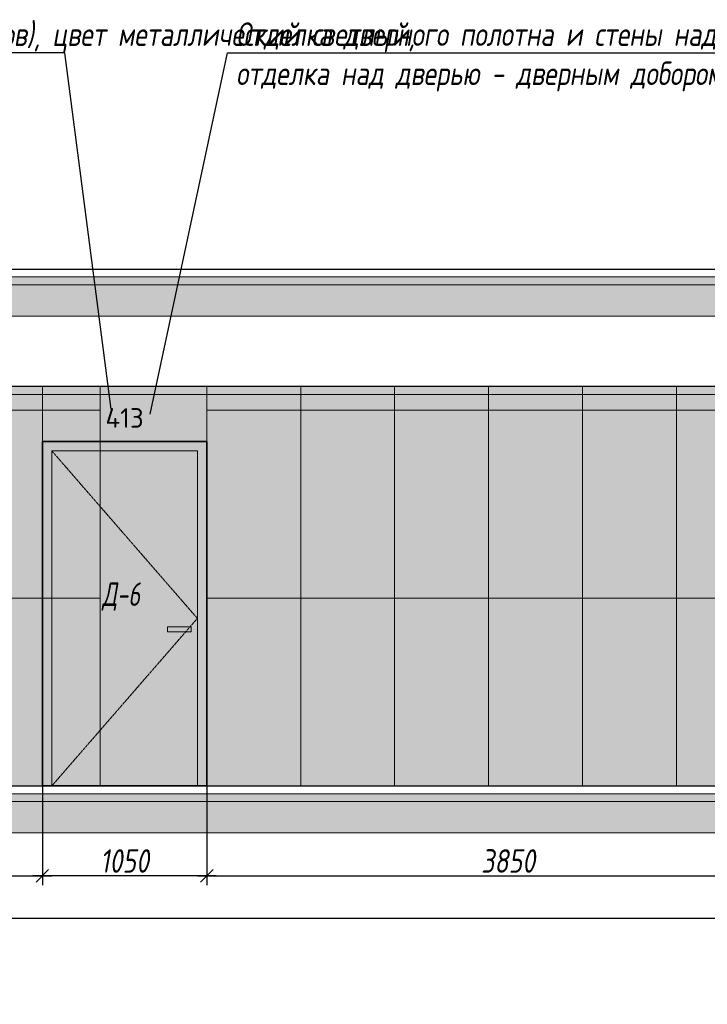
# Model space of a CAD drawing. Header units: millimetres. Extents: x -521669 to 178656, y -69521 to 500758.
# Tile 35 of 256: x -415071 to -410678, y 474866 to 481153. Entities that reach past the tile are written whole.
import ezdxf
from ezdxf import colors
from ezdxf.entities.mleader import LeaderData, LeaderLine
from ezdxf.math import Vec2, Vec3

# ---------------------------------------------------------------- set-up
doc = ezdxf.new("R2010")
doc.units = ezdxf.units.MM
doc.linetypes.add('( Hidden )', pattern=[0.375, 0.25, -0.125])
doc.linetypes.add('DASHDOT', pattern=[25.4, 12.7, -6.35, 0, -6.35])
doc.layers.get('Defpoints').update_dxf_attribs({"color": 31})
for name, color, linetype, lineweight in [('A-DETL-GENF', 7, 'Continuous', 5), ('dim_razv', 93, 'DASHDOT', 9), ('meb', 26, 'Continuous', 15), ('Двери', 7, 'Continuous', 5), ('Отделка стен', 253, 'Continuous', 0)]:
    doc.layers.add(name, color=color, linetype=linetype, lineweight=lineweight)
doc.styles.add('fl_iso paper', font='isocpeur.ttf', dxfattribs={"width": 0.8, "oblique": 10})
doc.styles.add('GODT type AU', font='isocpeur.ttf')
doc.styles.add('In tre', font='isocpeur.ttf', dxfattribs={"width": 0.8, "oblique": 10})
doc.dimstyles.new('In tre 1_50', dxfattribs={"dimtxt": 150, "dimasz": 80, "dimexe": 60, "dimexo": 10, "dimgap": 20, "dimtad": 1, "dimdec": 0, "dimrnd": 5, "dimzin": 0, "dimdsep": 46, "dimtxsty": 'fl_iso paper', "dimblk": 'OBLIQUE', "dimcen": 0, "dimdle": 60, "dimadec": 0, "dimazin": 0, "dimtfac": 1, "dimtdec": 0, "dimtofl": 0, "dimtmove": 1, "dimatfit": 1, "dimfxl": 40, "dimtolj": 1, "dimtzin": 0, "dimarcsym": 1})
pattern_1 = [(45, (47260.284, 4e-10), (-44.90128, 44.90128), []), (45, (47305.185, 4e-10), (-44.90128, 44.90128), [79.375, -15.875, 0, -15.875])]
pattern_2 = [(45, (47260.28, 4e-10), (-89.80256, 89.80256), []), (45, (47350.09, 4e-10), (-89.80256, 89.80256), [158.75, -31.75, 0, -31.75])]

# ---------------------------------------------------------------- blocks, each defined once
blk = doc.blocks.new('*U12434')
at = {"layer": 'A-DETL-GENF'}
h = blk.add_hatch(dxfattribs=at)
h.set_pattern_fill('ANSI35', color=256, scale=10, style=0)
h.set_pattern_definition(pattern_1)
h.paths.add_polyline_path([(0, -100), (47680.7, -100), (47680.7, -50), (0, -50)])
h = blk.add_hatch(dxfattribs=at)
h.set_pattern_fill('ANSI35', color=256, scale=20, style=0)
h.set_pattern_definition(pattern_2)
h.paths.add_polyline_path([(0, -300), (47680.7, -300), (47680.7, -100), (0, -100)])
at = {"lineweight": 13}
blk.add_lwpolyline([(0, -50), (47680.7, -50), (47680.7, 0), (0, 0)], close=True, dxfattribs=at)
at = {"lineweight": 30}
blk.add_lwpolyline([(0, 0), (47680.7, 0)], dxfattribs=at)
at = {"layer": 'A-DETL-GENF'}
for points in [[(0, -100), (47680.7, -100), (47680.7, -50), (0, -50)], [(0, -300), (47680.7, -300), (47680.7, -100), (0, -100)]]:
    blk.add_lwpolyline(points, close=True, dxfattribs=at)
blk = doc.blocks.new('*U12435')
at = {"layer": 'A-DETL-GENF'}
h = blk.add_hatch(dxfattribs=at)
h.set_pattern_fill('ANSI35', color=256, scale=10, style=0)
h.set_pattern_definition(pattern_1)
h.paths.add_polyline_path([(0, -100), (47680.7, -100), (47680.7, -50), (0, -50)])
h = blk.add_hatch(dxfattribs=at)
h.set_pattern_fill('ANSI35', color=256, scale=20, style=0)
h.set_pattern_definition(pattern_2)
h.paths.add_polyline_path([(0, -300), (47680.7, -300), (47680.7, -100), (0, -100)])
at = {"lineweight": 13}
blk.add_lwpolyline([(0, -50), (47680.7, -50), (47680.7, 0), (0, 0)], close=True, dxfattribs=at)
at = {"lineweight": 30}
blk.add_lwpolyline([(0, 0), (47680.7, 0)], dxfattribs=at)
at = {"layer": 'A-DETL-GENF'}
for points in [[(0, -100), (47680.7, -100), (47680.7, -50), (0, -50)], [(0, -300), (47680.7, -300), (47680.7, -100), (0, -100)]]:
    blk.add_lwpolyline(points, close=True, dxfattribs=at)
blk = doc.blocks.new('_Oblique')
at = {"color": 0, "linetype": 'ByBlock', "lineweight": -2}
blk.add_line((-0.5, -0.5), (0.5, 0.5), dxfattribs=at)
blk = doc.blocks.new('*D12265')
at = {"layer": 'Defpoints', "color": 0, "linetype": 'ByBlock', "transparency": 16777216}
for p in [(-418173.8, 476408.8), (-414925.8, 476294.2), (-414925.8, 475686.2)]:
    blk.add_point(p, dxfattribs=at)
at = {"layer": 'dim_razv', "color": 0, "linetype": 'ByBlock', "lineweight": -2, "transparency": 16777216}
for p, q in [((-418173.8, 476398.8), (-418173.8, 475626.2)), ((-414925.8, 476284.2), (-414925.8, 475626.2)), ((-418233.8, 475686.2), (-414865.8, 475686.2))]:
    blk.add_line(p, q, dxfattribs=at)
at = {"layer": 'dim_razv', "color": 0, "linetype": 'ByBlock', "lineweight": -2, "transparency": 16777216, "xscale": 80, "yscale": 80, "zscale": 80, "rotation": 180}
blk.add_blockref('_Oblique', (-418173.8, 475686.2), dxfattribs=at)
at = {"layer": 'dim_razv', "color": 0, "linetype": 'ByBlock', "lineweight": -2, "transparency": 16777216, "xscale": 80, "yscale": 80, "zscale": 80}
blk.add_blockref('_Oblique', (-414925.8, 475686.2), dxfattribs=at)
at = {"layer": 'dim_razv', "color": 0, "linetype": 'ByBlock', "transparency": 16777216, "insert": (-416549.8, 475781.2), "char_height": 150, "attachment_point": 5, "style": 'fl_iso paper'}
blk.add_mtext('\\A1;3250', dxfattribs=at)
blk = doc.blocks.new('*D12272')
at = {"layer": 'Defpoints', "color": 0, "linetype": 'ByBlock', "transparency": 16777216}
for p in [(-414925.8, 476260.4), (-413875.8, 476260.4), (-414925.8, 475686.2)]:
    blk.add_point(p, dxfattribs=at)
at = {"layer": 'dim_razv', "color": 0, "linetype": 'ByBlock', "lineweight": -2, "transparency": 16777216}
for p, q in [((-414925.8, 476250.4), (-414925.8, 475626.2)), ((-413875.8, 476250.4), (-413875.8, 475626.2)), ((-413815.8, 475686.2), (-414985.8, 475686.2))]:
    blk.add_line(p, q, dxfattribs=at)
at = {"layer": 'dim_razv', "color": 0, "linetype": 'ByBlock', "lineweight": -2, "transparency": 16777216, "xscale": 80, "yscale": 80, "zscale": 80, "rotation": 180}
blk.add_blockref('_Oblique', (-414925.8, 475686.2), dxfattribs=at)
at = {"layer": 'dim_razv', "color": 0, "linetype": 'ByBlock', "lineweight": -2, "transparency": 16777216, "xscale": 80, "yscale": 80, "zscale": 80}
blk.add_blockref('_Oblique', (-413875.8, 475686.2), dxfattribs=at)
at = {"layer": 'dim_razv', "color": 0, "linetype": 'ByBlock', "transparency": 16777216, "insert": (-414400.8, 475781.2), "char_height": 150, "attachment_point": 5, "style": 'fl_iso paper'}
blk.add_mtext('\\A1;1050', dxfattribs=at)
blk = doc.blocks.new('*D12267')
at = {"layer": 'Defpoints', "color": 0, "linetype": 'ByBlock', "transparency": 16777216}
for p in [(-430755.7, 476060.4), (-408895.8, 475839.4), (-430755.7, 475413.8)]:
    blk.add_point(p, dxfattribs=at)
at = {"layer": 'dim_razv', "color": 0, "linetype": 'ByBlock', "lineweight": -2, "transparency": 16777216}
for p, q in [((-430755.7, 476050.4), (-430755.7, 475353.8)), ((-408895.8, 475829.4), (-408895.8, 475353.8)), ((-408835.8, 475413.8), (-430815.7, 475413.8))]:
    blk.add_line(p, q, dxfattribs=at)
at = {"layer": 'dim_razv', "color": 0, "linetype": 'ByBlock', "lineweight": -2, "transparency": 16777216, "xscale": 80, "yscale": 80, "zscale": 80, "rotation": 180}
blk.add_blockref('_Oblique', (-430755.7, 475413.8), dxfattribs=at)
at = {"layer": 'dim_razv', "color": 0, "linetype": 'ByBlock', "lineweight": -2, "transparency": 16777216, "xscale": 80, "yscale": 80, "zscale": 80}
blk.add_blockref('_Oblique', (-408895.8, 475413.8), dxfattribs=at)
at = {"layer": 'dim_razv', "color": 0, "linetype": 'ByBlock', "transparency": 16777216, "insert": (-419825.7, 475508.8), "char_height": 150, "attachment_point": 5, "style": 'fl_iso paper'}
blk.add_mtext('\\A1;21860', dxfattribs=at)
blk = doc.blocks.new('*D12271')
at = {"layer": 'Defpoints', "color": 0, "linetype": 'ByBlock', "transparency": 16777216}
for p in [(-413875.8, 476417.7), (-410025.8, 476378.1), (-410025.8, 475686.2)]:
    blk.add_point(p, dxfattribs=at)
at = {"layer": 'dim_razv', "color": 0, "linetype": 'ByBlock', "lineweight": -2, "transparency": 16777216}
for p, q in [((-413875.8, 476407.7), (-413875.8, 475626.2)), ((-410025.8, 476368.1), (-410025.8, 475626.2)), ((-413935.8, 475686.2), (-409965.8, 475686.2))]:
    blk.add_line(p, q, dxfattribs=at)
at = {"layer": 'dim_razv', "color": 0, "linetype": 'ByBlock', "lineweight": -2, "transparency": 16777216, "xscale": 80, "yscale": 80, "zscale": 80, "rotation": 180}
blk.add_blockref('_Oblique', (-413875.8, 475686.2), dxfattribs=at)
at = {"layer": 'dim_razv', "color": 0, "linetype": 'ByBlock', "lineweight": -2, "transparency": 16777216, "xscale": 80, "yscale": 80, "zscale": 80}
blk.add_blockref('_Oblique', (-410025.8, 475686.2), dxfattribs=at)
at = {"layer": 'dim_razv', "color": 0, "linetype": 'ByBlock', "transparency": 16777216, "insert": (-411950.8, 475781.2), "char_height": 150, "attachment_point": 5, "style": 'fl_iso paper'}
blk.add_mtext('\\A1;3850', dxfattribs=at)
blk = doc.blocks.new('*U12432')
at = {"layer": 'dim_razv', "true_color": 0xffffff, "transparency": 33554559}
h = blk.add_hatch(color=7, dxfattribs=at)
h.dxf.hatch_style = 1
h.paths.add_polyline_path([(0, 0), (46839.8, 0), (46839.8, 50), (0, 50)])
at = {"lineweight": 20, "transparency": 33554559}
blk.add_lwpolyline([(0, 0), (46839.8, 0), (46839.8, 50), (0, 50)], close=True, dxfattribs=at)

msp = doc.modelspace()

# ---------------------------------------------------------------- hatches: boundary and pattern name
at = {"layer": 'dim_razv', "true_color": 0xeceae4, "transparency": 33554687}
h = msp.add_hatch(dxfattribs=at)
h.set_pattern_fill('AR-SAND', color=254, scale=3, angle=315)
h.set_pattern_definition([(352.5, (120932.77, 10341.21), (100.426047, 107.214405), [0, -115.824, 0, -129.54, 0, -123.825]), (322.5, (120932.77, 10341.21), (247.419855, 56.70328), [0, -62.484, 0, -104.394, 0, -40.005]), (282.5, (120866.5, 10407.49), (168.099694, -167.489948), [0, -38.1, 0, -137.16, 0, -179.07]), (272.5, (120866.5, 10407.49), (209.265234, -114.68433), [0, -19.05, 0, -89.916, 0, -102.87])])
h.paths.add_polyline_path([(-435515.6, 478810.4), (-454175.6, 478810.4), (-454175.6, 476260.4), (-407335.8, 476260.4), (-407335.8, 478810.4), (-434252.7, 478810.4)])
h.paths.add_polyline_path([(-451545.6, 478460.4), (-452045.6, 478460.4), (-452045.6, 476410.4), (-451545.6, 476410.4)], flags=16)
h.paths.add_polyline_path([(-448145.6, 478460.4), (-450145.6, 478460.4), (-450145.6, 476410.4), (-448145.6, 476410.4)], flags=16)
h.paths.add_polyline_path([(-447375.6, 476260.4), (-445765.6, 476260.4), (-445765.6, 478460.4), (-447375.6, 478460.4)], flags=17)
h.paths.add_polyline_path([(-445220.7, 478760.4), (-443520.7, 478760.4), (-443520.7, 476260.4), (-445220.7, 476260.4)], flags=16)
h.paths.add_polyline_path([(-442975.6, 476260.4), (-442975.6, 478440.4), (-441015.6, 478440.4), (-441015.6, 476260.4)], flags=17)
h.paths.add_polyline_path([(-439045.6, 478460.4), (-440545.6, 478460.4), (-440545.6, 476410.4), (-439045.6, 476410.4)], flags=16)
h.paths.add_polyline_path([(-438445.6, 478460.4), (-438845.6, 478460.4), (-438845.6, 476410.4), (-438445.6, 476410.4)], flags=16)
h.paths.add_polyline_path([(-436995.6, 478460.4), (-437945.6, 478460.4), (-437945.6, 476410.4), (-436995.6, 476410.4)], flags=16)
h.paths.add_polyline_path([(-434995.6, 478460.4), (-435395.6, 478460.4), (-435395.6, 476410.4), (-434995.6, 476410.4)], flags=16)
h.paths.add_polyline_path([(-432315.6, 478460.4), (-433765.6, 478460.4), (-433765.6, 476260.4), (-432315.6, 476260.4)], flags=16)
h.paths.add_polyline_path([(-419448.7, 477664.1), (-418698.7, 477664.1), (-418698.7, 476314.1), (-419448.7, 476314.1)], flags=16)
h.paths.add_polyline_path([(-450845.6, 478460.4), (-451445.6, 478460.4), (-451445.6, 476410.4), (-450845.6, 476410.4)], flags=16)
at = {"layer": 'dim_razv', "true_color": 0xcccccc}
h = msp.add_hatch(dxfattribs=at)
h.set_pattern_fill('AR-SAND', color=254, scale=3, angle=315)
h.set_pattern_definition([(352.5, (-535552.88, 465121.75), (100.42605, 107.2144), [0, -115.824, 0, -129.54, 0, -123.825]), (322.5, (-535552.88, 465121.75), (247.41986, 56.70328), [0, -62.484, 0, -104.394, 0, -40.005]), (282.5, (-535619.15, 465188.02), (168.0997, -167.48995), [0, -38.1, 0, -137.16, 0, -179.07]), (272.5, (-535619.15, 465188.02), (209.26523, -114.68433), [0, -19.05, 0, -89.916, 0, -102.87])])
h.paths.add_polyline_path([(-414125.8, 477275.4), (-413975.8, 477275.4), (-413975.8, 477245.4), (-414125.8, 477245.4)])
at = {"layer": 'meb', "lineweight": 9, "true_color": 0x000000, "transparency": 33554687}
h = msp.add_hatch(dxfattribs=at)
h.set_pattern_fill('WOOD6', color=18, scale=500, angle=70, pattern_type=2)
h.set_pattern_definition([(65.6014, (-568453.917, 481431.128), (171.008879, 469.846507), [32.596, -6486.6055]), (74.3987, (-568416.33, 481417.447), (1582.275289, 5809.165425), [32.596, -6486.6065]), (66.9874, (-568628.192, 481478.596), (171.0084906, 469.846981), [47.5655, -9465.5815]), (73.0127, (-568656.383, 481488.856), (2608.34782, 8628.2388574), [47.5655, -9465.5825]), (65.4262, (-568508.813, 481419.183), (2692.964117, 5936.9969055), [62.6995, -12477.2345]), (74.5739, (-568381.955, 481373.01), (1582.2764426, 5809.1649888), [62.6995, -12477.2365]), (68.1525, (-568596.167, 481435.014), (171.0092826, 469.8465317), [77.5405, -15430.521]), (71.8476, (-568708.925, 481476.057), (4660.4585783, 14266.3986336), [77.5405, -15430.522]), (63.4182, (-568556.653, 481433.934), (2008.926161, 4057.6106541), [65.4315, -13020.817]), (74.5739, (-568330.272, 481354.199), (1582.2764426, 5809.1649888), [62.6995, -12477.2365]), (71.8476, (-568748.862, 481490.593), (4660.4585783, 14266.3986336), [77.5405, -15430.522]), (70, (-568443.56, 481057.56), (-469.8463, 171.01), [70, -430]), (70, (-568495.24, 481076.37), (-469.8463, 171.01), [70, -430]), (70, (-568612.7, 481119.1), (-469.8463, 171.01), [70, -430]), (69.209, (-568686.473, 481145.969), (12954.03862925, 34127.60422081), [72.507, -72434.4025]), (69.5225, (-568723.9034, 481159.5926), (171.01042241, 469.84603378), [100.0035, -59902.08]), (82.609, (-568764.8186, 481174.4845), (4409.75308902, 34044.93653618), [48.674, -38890.441]), (61.4686, (-568748.962, 481168.713), (1666.9538994, 3117.900554), [50.5595, -10061.3315]), (70.4775, (-568788.1155, 481182.964), (19880.30710864, 56082.73736222), [100.0035, -59902.08]), (70.7899, (-568825.547, 481196.588), (11839.88184324, 34001.03541368), [72.507, -36430.962]), (70.7899, (-568865.484, 481211.124), (11839.88184324, 34001.03541368), [72.507, -36430.962]), (76.0724, (-568588.765, 481184.899), (3378.7563056, 13668.722228), [118.163, -23514.439]), (63.9277, (-568471.303, 481142.146), (4188.85944166, 8585.06869065), [118.163, -23514.4345]), (76.0724, (-568660.736, 481213.754), (3378.7563056, 13668.722228), [118.163, -23514.439]), (63.9277, (-568801.689, 481265.047), (4188.85944166, 8585.06869065), [118.163, -23514.4345]), (85.9453, (-568509.51, 481219.904), (43.186263, 1580.547963), [36.4005, -3603.6525]), (80.954, (-568544.553, 481182.109), (385.2068691, 2520.240605), [78.9385, -15708.7115]), (59.0461, (-568506.965, 481168.428), (6795.4575344, 11360.9666392), [78.9385, -15708.706]), (80.954, (-568688.918, 481253.277), (385.2068691, 2520.240605), [78.9385, -15708.7115]), (59.0461, (-568754.697, 481277.218), (6795.4575344, 11360.9666392), [78.9385, -15708.706]), (74.7636, (-568634.47, 481190.893), (1411.268487, 5339.318), [120.416, -5900.381]), (63.9277, (-568419.62, 481123.335), (4188.85944166, 8585.06869065), [118.163, -23514.4345]), (63.9277, (-568841.626, 481279.583), (4188.85944166, 8585.06869065), [118.163, -23514.4345]), (46.8016, (-568737.61, 481265.68), (1794.733447, 2007.214747), [38.079, -3769.802]), (63.9911, (-568758.557, 481222.754), (2179.9383233, 4527.455938), [47.7625, -9504.722]), (73.3664, (-568568.21, 481102.924), (2266.322845, 7688.5481597), [82.6425, -8432.05]), (66.6337, (-568539.742, 481092.563), (171.00869, 469.8466143), [82.6425, -8432.049]), (71.5911, (-568653.427, 481133.941), (5515.5177835, 16615.6266733), [60.023, -17946.92]), (70, (-568560.3, 481299.6), (-469.8463, 171.01), [62.5, -437.5]), (70, (-568419.37, 481248.3), (-469.8463, 171.01), [62.5, -437.5]), (51.5652, (-568477.01, 481338.44), (171.00867, 469.84671), [31.623, -1549.5145]), (63.2903, (-568496.247, 481300.21), (2008.926495, 4057.6104033), [42.793, -8515.826]), (76.3401, (-568506.94, 481256.213), (898.24016, 3929.77849), [45.277, -4482.415]), (80.6196, (-568462.502, 481290.588), (385.2061187, 2520.240567), [40.697, -8098.712]), (92.6198, (-568455.87, 481330.74), (-212.463999, 3801.952825), [32.5, -6467.497]), (70, (-568532.14, 481260.07), (-469.8463, 171.01), [95, -405]), (70, (-568466.36, 481236.1), (-469.8463, 171.01), [95, -405]), (73.3664, (-568676.507, 481331.233), (2266.322845, 7688.5481597), [85.147, -8429.5455]), (66.6337, (-568714.095, 481344.914), (171.00869, 469.8466143), [85.147, -8429.545]), (70, (-568367.7, 481229.47), (-469.8463, 171.01), [62.5, -437.5]), (51.5652, (-568509.51, 481219.9), (171.00867, 469.84671), [55.34, -1525.7975]), (65.2365, (-568475.112, 481263.252), (171.009178, 469.846743), [30.104, -5990.692]), (77.4314, (-568724.813, 481213.133), (1625.459454, 7389.714305), [57.987, -11539.4265]), (88.4349, (-568712.2, 481269.73), (-127.82536, 1110.70212), [23.717, -1557.4215]), (63.66, (-568538.95, 481358.32), (171.008346, 469.847107), [67.9155, -4459.7755]), (76.3401, (-568397.994, 481307.016), (898.24016, 3929.77849), [67.9155, -4459.7765]), (71.273, (-568632.295, 481328.444), (7054.6075495, 20844.2438088), [112.528, -22393.0265]), (68.7271, (-568749.764, 481371.194), (171.0088508, 469.8466633), [112.528, -22393.0255]), (61.0275, (-568499.65, 481349.336), (3162.809465, 5765.986942), [48.0885, -9569.6]), (70, (-568602.83, 481307.1), (-469.8463, 171.01), [135, -365]), (76.3401, (-568346.31, 481288.204), (898.24016, 3929.77849), [67.9155, -4459.7765]), (68.7271, (-568789.7, 481385.73), (171.0088508, 469.8466633), [112.528, -22393.0255]), (60.5378, (-568476.36, 481391.41), (171.009083, 469.84671), [45.6205, -2995.7595]), (70, (-568652.13, 481412.8), (-469.8463, 171.01), [70, -430]), (70, (-568680.3, 481423.1), (-469.8463, 171.01), [70, -430]), (79.211, (-568433.871, 481325.395), (556.2152697, 2990.0877084), [93.7085, -18647.955]), (76.4916, (-568707.9897, 481624.7087), (14455.54399161, 60185.545455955), [57.862, -83980.958]), (76.4916, (-568668.0527, 481610.173), (14455.54399161, 60185.545455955), [57.862, -83980.958]), (80.0418, (-568631.155, 481572.7896), (8425.60322164, 48013.86418706), [81.2445, -57297.7555]), (62.093, (-568609.597, 481522.376), (6838.6377563, 12941.5171704), [121.152, -18051.623]), (63.5515, (-568541.2363, 481564.006), (13892.44688303, 27933.073674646), [57.866, -89005.62]), (67.1373, (-568511.344, 481529.182), (171.0122466, 469.845349), [50.0625, -9962.4325]), (71.7899, (-568466.709, 481512.936), (4831.4685046, 14736.2447852), [80.039, -15927.7715]), (70, (-568410.74, 481535.13), (-469.8463, 171.01), [40, -460]), (70, (-568382.55, 481524.87), (-469.8463, 171.01), [40, -460]), (68.2101, (-568353.946, 481471.894), (171.0098556, 469.8463527), [80.039, -15927.7715]), (68.2101, (-568302.262, 481453.083), (171.0098556, 469.8463527), [80.039, -15927.7715]), (66.4238, (-568482.74, 481476.203), (171.009185, 469.8468474), [40.078, -7975.5305]), (73.5763, (-568365.277, 481433.45), (2095.3090965, 7218.702968), [40.078, -7975.5315]), (66.4238, (-568567.31, 481506.985), (171.009185, 469.8468474), [40.078, -7975.5305]), (73.5763, (-568684.77, 481549.734), (2095.3090965, 7218.702968), [40.078, -7975.5315]), (66.4238, (-568440.453, 481460.812), (171.009185, 469.8468474), [40.078, -7975.5305]), (73.5763, (-568407.563, 481448.842), (2095.3090965, 7218.702968), [40.078, -7975.5315]), (66.4238, (-568527.374, 481492.45), (171.009185, 469.8468474), [40.078, -7975.5305]), (73.5763, (-568313.594, 481414.64), (2095.3090965, 7218.702968), [40.078, -7975.5315]), (73.5763, (-568724.708, 481564.27), (2095.3090965, 7218.702968), [40.078, -7975.5315]), (73.5763, (-568642.486, 481534.347), (2095.3090965, 7218.702968), [40.078, -7975.5315]), (63.66, (-568551.28, 481543.72), (171.008346, 469.847107), [22.6385, -4505.0525]), (76.3401, (-568673.443, 481588.18), (898.24016, 3929.77849), [22.6385, -4505.0535]), (76.3401, (-568713.38, 481602.716), (898.24016, 3929.77849), [22.6385, -4505.0535]), (70.2731, (-568424.4, 481497.55), (-469.8466, 171.0099), [40.0005, -460.005]), (70, (-568396.23, 481487.3), (-469.8463, 171.01), [40, -460]), (51.5652, (-568592.7, 481619.98), (171.00867, 469.84671), [23.717, -1557.4205]), (92.6198, (-568592.694, 481619.98), (-212.463999, 3801.952825), [24.375, -6475.622]), (71.5911, (-568491.893, 481575.311), (5515.5177835, 16615.6266733), [30.012, -17976.931])])
h.paths.add_polyline_path([(-413875.8, 478460.4), (-414925.8, 478460.4), (-414925.8, 478810.4), (-413875.8, 478810.4)])
h.paths.add_polyline_path([(-414925.8, 478460.4), (-413875.8, 478460.4), (-413875.8, 476260.4), (-414925.8, 476260.4)])

# ---------------------------------------------------------------- linework, layer by layer
msp.add_lwpolyline([(-435515.6, 478810.4), (-454175.6, 478810.4), (-454175.6, 476260.4), (-407335.8, 476260.4), (-407335.8, 478810.4), (-434252.7, 478810.4)], close=True)
at = {"lineweight": 13}
for points in [[(-413875.8, 478460.4), (-414925.8, 478460.4), (-414925.8, 478810.4), (-413875.8, 478810.4)], [(-414865.8, 478400.4), (-413935.8, 478400.4), (-413935.8, 476260.4), (-414865.8, 476260.4)], [(-414125.8, 477275.4), (-413975.8, 477275.4), (-413975.8, 477245.4), (-414125.8, 477245.4)]]:
    msp.add_lwpolyline(points, close=True, dxfattribs=at)
at = {"lineweight": 35}
msp.add_lwpolyline([(-414925.8, 478460.4), (-413875.8, 478460.4), (-413875.8, 476260.4), (-414925.8, 476260.4)], close=True, dxfattribs=at)
at = {"linetype": '( Hidden )', "lineweight": 13, "ltscale": 10}
msp.add_lwpolyline([(-414865.8, 478400.4), (-413935.8, 477330.4), (-414865.8, 476260.4)], dxfattribs=at)
at = {"layer": 'Отделка стен', "transparency": 33554687}
for points in [[(-415155.8, 478810.4), (-415155.8, 478660.4), (-414555.8, 478660.4), (-414555.8, 478810.4)], [(-413875.8, 478810.4), (-413875.8, 478660.4), (-413275.8, 478660.4), (-413275.8, 478810.4)], [(-413275.8, 478810.4), (-413275.8, 478660.4), (-412675.8, 478660.4), (-412675.8, 478810.4)], [(-412675.8, 478810.4), (-412675.8, 478660.4), (-412075.8, 478660.4), (-412075.8, 478810.4)], [(-412075.8, 478810.4), (-412075.8, 478660.4), (-411475.8, 478660.4), (-411475.8, 478810.4)], [(-411475.8, 478810.4), (-411475.8, 478660.4), (-410875.8, 478660.4), (-410875.8, 478810.4)], [(-410875.8, 478810.4), (-410875.8, 478660.4), (-410275.8, 478660.4), (-410275.8, 478810.4)], [(-415155.8, 478660.4), (-415155.8, 477460.4), (-414555.8, 477460.4), (-414555.8, 478660.4)], [(-413875.8, 478660.4), (-413875.8, 477460.4), (-413275.8, 477460.4), (-413275.8, 478660.4)], [(-413275.8, 478660.4), (-413275.8, 477460.4), (-412675.8, 477460.4), (-412675.8, 478660.4)], [(-412675.8, 478660.4), (-412675.8, 477460.4), (-412075.8, 477460.4), (-412075.8, 478660.4)], [(-412075.8, 478660.4), (-412075.8, 477460.4), (-411475.8, 477460.4), (-411475.8, 478660.4)], [(-411475.8, 478660.4), (-411475.8, 477460.4), (-410875.8, 477460.4), (-410875.8, 478660.4)], [(-410875.8, 478660.4), (-410875.8, 477460.4), (-410275.8, 477460.4), (-410275.8, 478660.4)], [(-415155.8, 477460.4), (-415155.8, 476260.4), (-414555.8, 476260.4), (-414555.8, 477460.4)], [(-413875.8, 477460.4), (-413875.8, 476260.4), (-413275.8, 476260.4), (-413275.8, 477460.4)], [(-413275.8, 477460.4), (-413275.8, 476260.4), (-412675.8, 476260.4), (-412675.8, 477460.4)], [(-412675.8, 477460.4), (-412675.8, 476260.4), (-412075.8, 476260.4), (-412075.8, 477460.4)], [(-412075.8, 477460.4), (-412075.8, 476260.4), (-411475.8, 476260.4), (-411475.8, 477460.4)], [(-411475.8, 477460.4), (-411475.8, 476260.4), (-410875.8, 476260.4), (-410875.8, 477460.4)], [(-410875.8, 477460.4), (-410875.8, 476260.4), (-410275.8, 476260.4), (-410275.8, 477460.4)]]:
    msp.add_lwpolyline(points, close=True, dxfattribs=at)

# ---------------------------------------------------------------- block references
for name, p in [('*U12434', (-454596.1, 479560.4)), ('*U12432', (-454175.6, 478760.4)), ('*U12435', (-454596.1, 476260.4))]:
    msp.add_blockref(name, p)

# ---------------------------------------------------------------- texts
at = {"layer": 'dim_razv', "color": 254, "true_color": 0xcccccc, "insert": (-414400.8, 478610.4), "char_height": 125, "attachment_point": 5, "style": 'GODT type AU'}
msp.add_mtext_dynamic_manual_height_columns('413', width=166.384, gutter_width=12.5, heights=[0], dxfattribs=at)
at = {"layer": 'Двери', "lineweight": 0, "insert": (-414422.7, 477469.8), "char_height": 150, "attachment_point": 5, "style": 'fl_iso paper'}
msp.add_mtext_dynamic_manual_height_columns('{\\W0.7;Д-6}', width=190.261, gutter_width=1350, heights=[0], dxfattribs=at)

# ---------------------------------------------------------------- dimensions: what is measured, and where the dimension line sits
at = {"layer": 'dim_razv', "color": 18, "linetype": 'ByBlock', "true_color": 0x000000}
for base, p1, p2, picture, middle in [((-414925.8, 475686.2), (-418173.8, 476408.8), (-414925.8, 476294.2), '*D12265', (-416549.8, 475781.2)), ((-414925.8, 475686.2), (-413875.8, 476260.4), (-414925.8, 476260.4), '*D12272', (-414400.8, 475781.2)), ((-430755.7, 475413.8), (-408895.8, 475839.4), (-430755.7, 476060.4), '*D12267', (-419825.7, 475508.8))]:
    dim = msp.add_linear_dim(base=base, p1=p1, p2=p2, dimstyle='In tre 1_50', dxfattribs=at)
    dim.commit()
    dim.dimension.update_dxf_attribs({"geometry": picture, "text_midpoint": middle})
dim = msp.add_linear_dim(base=(-410025.8, 475686.2), p1=(-413875.8, 476417.7), p2=(-410025.8, 476378.1), dimstyle='In tre 1_50', dxfattribs=at)
dim.commit()
dim.dimension.update_dxf_attribs({"geometry": '*D12271', "text_midpoint": (-411950.8, 475686.2), "dimtype": 160})

# ---------------------------------------------------------------- leaders
at = {"layer": 'dim_razv', "color": 0, "linetype": 'ByBlock'}
ml = msp.add_multileader_mtext('Standard', dxfattribs=at)
ml.set_content('Цифры номера квартиры (аппартаментов), цвет металлический светлый, \\Pвысота номера - 130*мм', style='In tre')
ml.set_leader_properties()
ml.build(insert=Vec2(0, 0))
ml.multileader.update_dxf_attribs({"text_left_attachment_type": 6, "text_right_attachment_type": 6, "dogleg_length": 1, "arrow_head_size": 0, "scale": 50})
ctx = ml.context
ctx.base_point, ctx.scale, ctx.char_height, ctx.arrow_head_size, ctx.landing_gap_size, ctx.plane_origin = Vec3(-418203.3, 480941.1), 50, 150, 0, 4.5, Vec3(-408403.2, 478834)
ctx.left_attachment, ctx.right_attachment = 6, 6
notes = []
notes.append((ctx, [(0, (1, 1, 0), (-414781.9, 480941.1), (-1, 0), 50, [(1, [(-414486.6, 478665.6)], 0, [])])]))
ctx.mtext.insert, ctx.mtext.width, ctx.mtext.defined_height, ctx.mtext.flow_direction = Vec3(-418198.8, 481136.1), 3469.079, 696.6, 5
ml = msp.add_multileader_mtext('Standard', dxfattribs=at)
ml.set_content('Отделка дверного полотна и стены над дверным проемом в один цвет,\\Pотделка над дверью - дверным добором', style='In tre')
ml.set_leader_properties()
ml.build(insert=Vec2(0, 0))
ml.multileader.update_dxf_attribs({"text_left_attachment_type": 6, "text_right_attachment_type": 6, "dogleg_length": 1, "arrow_head_size": 0, "scale": 50})
ctx = ml.context
ctx.base_point, ctx.scale, ctx.char_height, ctx.arrow_head_size, ctx.landing_gap_size, ctx.plane_origin = Vec3(-413692.7, 480941.1), 50, 150, 0, 4.5, Vec3(-408125.9, 478599.9)
ctx.left_attachment, ctx.right_attachment = 6, 6
notes.append((ctx, [(1, (1, 1, 0), (-413742.7, 480941.1), (1, 0), 50, [(1, [(-414238.3, 478634.1)], 0, [])])]))
ctx.mtext.insert, ctx.mtext.width, ctx.mtext.defined_height, ctx.mtext.flow_direction = Vec3(-413688.2, 481136.1), 3361.191, 696.6, 5
ml = msp.add_multileader_mtext('Standard', dxfattribs=at)
ml.set_content('Потолок подвесной, реечный\\Pрейка 50х50 белого цвета, шаг рейки 120-125мм', style='In tre')
ml.set_leader_properties()
ml.build(insert=Vec2(0, 0))
ml.multileader.update_dxf_attribs({"text_left_attachment_type": 6, "text_right_attachment_type": 6, "dogleg_length": 1, "arrow_head_size": 0, "scale": 50})
ctx = ml.context
ctx.base_point, ctx.scale, ctx.char_height, ctx.arrow_head_size, ctx.landing_gap_size, ctx.plane_origin = Vec3(-453529.1, 480621.7), 50, 150, 0, 4.5, Vec3(-444982, 478827.1)
ctx.left_attachment, ctx.right_attachment = 6, 6
notes.append((ctx, [(0, (1, 1, 0), (-451277.2, 480621.7), (-1, 0), 50, [(1, [(-451094.4, 478803.5)], 0, [])])]))
ctx.mtext.insert, ctx.mtext.width, ctx.mtext.defined_height, ctx.mtext.flow_direction = Vec3(-453524.6, 480816.7), 2509.515, 696.6, 5
ml = msp.add_multileader_mtext('Standard', dxfattribs=at)
ml.set_content('Потолок подвесной, реечный\\Pрейка 50х50 белого цвета, шаг рейки 120-125мм', style='In tre')
ml.set_leader_properties()
ml.build(insert=Vec2(0, 0))
ml.multileader.update_dxf_attribs({"text_left_attachment_type": 6, "text_right_attachment_type": 6, "dogleg_length": 1, "arrow_head_size": 0, "scale": 50})
ctx = ml.context
ctx.base_point, ctx.scale, ctx.char_height, ctx.arrow_head_size, ctx.landing_gap_size, ctx.plane_origin = Vec3(-429883.1, 480628.6), 50, 150, 0, 4.5, Vec3(-421336, 478834)
ctx.left_attachment, ctx.right_attachment = 6, 6
notes.append((ctx, [(0, (1, 1, 0), (-427631.2, 480628.6), (-1, 0), 50, [(1, [(-427448.4, 478810.4)], 0, [])])]))
ctx.mtext.insert, ctx.mtext.width, ctx.mtext.defined_height, ctx.mtext.flow_direction = Vec3(-429878.6, 480823.6), 2509.515, 696.6, 5
ml = msp.add_multileader_mtext('Standard', dxfattribs=at)
ml.set_content('Решетка вентиляционная декоративная 850х400 в цвет стен', style='In tre')
ml.set_leader_properties()
ml.build(insert=Vec2(0, 0))
ml.multileader.update_dxf_attribs({"text_left_attachment_type": 6, "text_right_attachment_type": 6, "dogleg_length": 1, "arrow_head_size": 0, "scale": 50})
ctx = ml.context
ctx.base_point, ctx.scale, ctx.char_height, ctx.arrow_head_size, ctx.landing_gap_size, ctx.plane_origin = Vec3(-449036.7, 480528.4), 50, 150, 0, 4.5, Vec3(-439146.9, 478202.9)
ctx.left_attachment, ctx.right_attachment = 6, 6
notes.append((ctx, [(0, (1, 1, 0), (-446129.4, 480528.4), (-1, 0), 50, [(1, [(-445371.9, 478960.4)], 0, [])])]))
ctx.mtext.insert, ctx.mtext.width, ctx.mtext.defined_height, ctx.mtext.flow_direction = Vec3(-449032.2, 480723.4), 2996.732, 696.6, 5
ml = msp.add_multileader_mtext('Standard', dxfattribs=at)
ml.set_content('Окраска запотолочного пространства в белый цвет RAL9016', style='In tre')
ml.set_leader_properties()
ml.build(insert=Vec2(0, 0))
ml.multileader.update_dxf_attribs({"text_left_attachment_type": 6, "text_right_attachment_type": 6, "dogleg_length": 1, "arrow_head_size": 0, "scale": 50})
ctx = ml.context
ctx.base_point, ctx.scale, ctx.char_height, ctx.arrow_head_size, ctx.landing_gap_size, ctx.plane_origin = Vec3(-443682, 480540.1), 50, 150, 0, 4.5, Vec3(-438847.5, 476849.5)
ctx.left_attachment, ctx.right_attachment = 6, 6
notes.append((ctx, [(0, (1, 1, 0), (-443732, 480540.1), (1, 0), 50, [(0, [(-444022.4, 479072.6)], 0, [])])]))
ctx.mtext.insert, ctx.mtext.width, ctx.mtext.flow_direction = Vec3(-443677.5, 480720.1), 3148.852, 5
ml = msp.add_multileader_mtext('Standard', dxfattribs=at)
ml.set_content('Окраска запотолочного пространства в белый цвет RAL9016', style='In tre')
ml.set_leader_properties()
ml.build(insert=Vec2(0, 0))
ml.multileader.update_dxf_attribs({"text_left_attachment_type": 6, "text_right_attachment_type": 6, "dogleg_length": 1, "arrow_head_size": 0, "scale": 50})
ctx = ml.context
ctx.base_point, ctx.scale, ctx.char_height, ctx.arrow_head_size, ctx.landing_gap_size, ctx.plane_origin = Vec3(-421305.9, 480540.1), 50, 150, 0, 4.5, Vec3(-416471.3, 476849.5)
ctx.left_attachment, ctx.right_attachment = 6, 6
notes.append((ctx, [(0, (1, 1, 0), (-421355.9, 480540.1), (1, 0), 50, [(0, [(-421646.2, 479072.6)], 0, [])])]))
ctx.mtext.insert, ctx.mtext.width, ctx.mtext.flow_direction = Vec3(-421301.4, 480720.1), 3148.852, 5
ml = msp.add_multileader_mtext('Standard', dxfattribs=at)
ml.set_content('Плитка керамогранитная, настенная, размер плитки 600х1200мм, расположить вертикально', style='In tre')
ml.set_leader_properties()
ml.build(insert=Vec2(0, 0))
ml.multileader.update_dxf_attribs({"text_left_attachment_type": 6, "text_right_attachment_type": 6, "dogleg_length": 1, "arrow_head_size": 0, "scale": 50})
ctx = ml.context
ctx.base_point, ctx.scale, ctx.char_height, ctx.arrow_head_size, ctx.landing_gap_size, ctx.plane_origin = Vec3(-440583.1, 480214.9), 50, 150, 0, 4.5, Vec3(-438669, 480094.4)
ctx.left_attachment, ctx.right_attachment = 6, 6
notes.append((ctx, [(1, (1, 1, 0), (-440633.1, 480214.9), (1, 0), 50, [(1, [(-441200.3, 478521)], 0, [])])]))
ctx.mtext.insert, ctx.mtext.width, ctx.mtext.defined_height, ctx.mtext.flow_direction = Vec3(-440578.6, 480409.9), 3060.297, 696.6, 5
ml = msp.add_multileader_mtext('Standard', dxfattribs=at)
ml.set_content('Плитка керамогранитная, настенная, размер плитки 600х1200мм, расположить вертикально', style='In tre')
ml.set_leader_properties()
ml.build(insert=Vec2(0, 0))
ml.multileader.update_dxf_attribs({"text_left_attachment_type": 6, "text_right_attachment_type": 6, "dogleg_length": 1, "arrow_head_size": 0, "scale": 50})
ctx = ml.context
ctx.base_point, ctx.scale, ctx.char_height, ctx.arrow_head_size, ctx.landing_gap_size, ctx.plane_origin = Vec3(-425697.9, 480214.8), 50, 150, 0, 4.5, Vec3(-423783.8, 480094.4)
ctx.left_attachment, ctx.right_attachment = 6, 6
notes.append((ctx, [(1, (1, 1, 0), (-425747.9, 480214.8), (1, 0), 50, [(1, [(-426315.1, 478521)], 0, [])])]))
ctx.mtext.insert, ctx.mtext.width, ctx.mtext.defined_height, ctx.mtext.flow_direction = Vec3(-425693.4, 480409.8), 3060.297, 696.6, 5
ml = msp.add_multileader_mtext('Standard', dxfattribs=at)
ml.set_content('Шкаф пожарный встроенный', style='In tre')
ml.set_leader_properties()
ml.build(insert=Vec2(0, 0))
ml.multileader.update_dxf_attribs({"text_left_attachment_type": 6, "text_right_attachment_type": 6, "dogleg_length": 1, "arrow_head_size": 0, "scale": 50})
ctx = ml.context
ctx.base_point, ctx.scale, ctx.char_height, ctx.arrow_head_size, ctx.landing_gap_size, ctx.plane_origin = Vec3(-418478.7, 474924.3), 50, 150, 0, 4.5, Vec3(-405358.2, 473257.3)
ctx.left_attachment, ctx.right_attachment = 6, 6
notes.append((ctx, [(1, (1, 1, 0), (-418528.7, 474924.3), (1, 0), 50, [(1, [(-419146.7, 476593.1)], 0, [])])]))
ctx.mtext.insert, ctx.mtext.width, ctx.mtext.defined_height, ctx.mtext.flow_direction = Vec3(-418474.2, 475119.3), 2509.515, 696.6, 5
ml = msp.add_multileader_mtext('Standard', dxfattribs=at)
ml.set_content('Розетка для уборочного инвентаря, \\Pв цвет стен', style='In tre')
ml.set_leader_properties()
ml.build(insert=Vec2(0, 0))
ml.multileader.update_dxf_attribs({"text_left_attachment_type": 6, "text_right_attachment_type": 6, "dogleg_length": 1, "arrow_head_size": 0, "scale": 50})
ctx = ml.context
ctx.base_point, ctx.scale, ctx.char_height, ctx.arrow_head_size, ctx.landing_gap_size, ctx.plane_origin = Vec3(-424516.5, 475129.3), 50, 150, 0, 4.5, Vec3(-422705.5, 474915.3)
ctx.left_attachment, ctx.right_attachment = 6, 6
notes.append((ctx, [(0, (1, 1, 0), (-421680.4, 475129.3), (-1, 0), 50, [(1, [(-421069, 476510.4)], 0, [])])]))
ctx.mtext.insert, ctx.mtext.width, ctx.mtext.defined_height, ctx.mtext.flow_direction = Vec3(-424512, 475309.3), 3060.297, 696.6, 5
ml = msp.add_multileader_mtext('Standard', dxfattribs=at)
ml.set_content('Плитка керамогранитная, настенная, размер плитки 600х1200мм, расположить вертикально', style='In tre')
ml.set_leader_properties()
ml.build(insert=Vec2(0, 0))
ml.multileader.update_dxf_attribs({"text_left_attachment_type": 6, "text_right_attachment_type": 6, "dogleg_length": 1, "arrow_head_size": 0, "scale": 50})
ctx = ml.context
ctx.base_point, ctx.scale, ctx.char_height, ctx.arrow_head_size, ctx.landing_gap_size, ctx.plane_origin = Vec3(-427835, 475035.7), 50, 150, 0, 4.5, Vec3(-421786, 474915.3)
ctx.left_attachment, ctx.right_attachment = 6, 6
notes.append((ctx, [(0, (1, 1, 0), (-424845.8, 475035.7), (-1, 0), 50, [(1, [(-424368.6, 476437)], 0, [])])]))
ctx.mtext.insert, ctx.mtext.width, ctx.mtext.defined_height, ctx.mtext.flow_direction = Vec3(-427830.5, 475230.7), 3060.297, 696.6, 5
ml = msp.add_multileader_mtext('Standard', dxfattribs=at)
ml.set_content('Зеркало на стене, выполнить в один уровень с отделкой стен', style='In tre')
ml.set_leader_properties()
ml.build(insert=Vec2(0, 0))
ml.multileader.update_dxf_attribs({"text_left_attachment_type": 6, "text_right_attachment_type": 6, "dogleg_length": 1, "arrow_head_size": 0, "scale": 50})
ctx = ml.context
ctx.base_point, ctx.scale, ctx.char_height, ctx.arrow_head_size, ctx.landing_gap_size, ctx.plane_origin = Vec3(-448638.5, 475073.1), 50, 150, 0, 4.5, Vec3(-439596.2, 473278.5)
ctx.left_attachment, ctx.right_attachment = 6, 6
notes.append((ctx, [(0, (1, 1, 0), (-445715.9, 475073.1), (-1, 0), 50, [(1, [(-445057.9, 476355.4)], 0, [])])]))
ctx.mtext.insert, ctx.mtext.width, ctx.mtext.defined_height, ctx.mtext.flow_direction = Vec3(-448634, 475268.1), 3043.138, 696.6, 5
for ctx, leaders in notes:
    for number, flags, end, landing, length, lines in leaders:
        leader = LeaderData()
        leader.index, (leader.has_last_leader_line, leader.has_dogleg_vector, leader.attachment_direction) = number, flags
        leader.last_leader_point, leader.dogleg_vector, leader.dogleg_length = Vec3(end), Vec3(landing), length
        for number, points, colour, breaks in lines:
            line = LeaderLine()
            line.index, line.vertices, line.color, line.breaks = number, Vec3.list(points), colors.encode_raw_color(colour), breaks
            leader.lines.append(line)
        ctx.leaders.append(leader)

doc.saveas('drawing.dxf')
